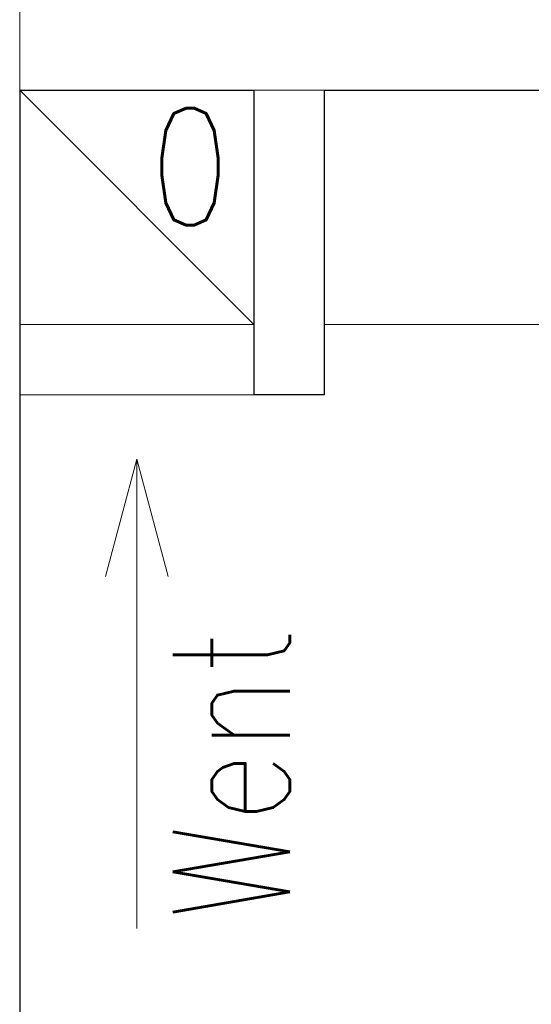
# Model space of a CAD drawing. Header units: millimetres. Extents: x 23192 to 177760, y -399809 to -79279.
# Tile 121 of 256: x 52005 to 52048, y -195504 to -195420. Entities that reach past the tile are written whole.
import ezdxf

# ---------------------------------------------------------------- set-up
doc = ezdxf.new("R2010")
doc.units = ezdxf.units.MM
for name, color, linetype, lineweight in [('!! 0_ Istn-sciany', 3, 'Continuous', 30), ('!! 0_ Istn-widok', 1, 'Continuous', 15), ('!! 0_Istn-went', 5, 'Continuous', 13), ('!! 2 ZABUDOWA GK-MDF', 54, 'Continuous', 13)]:
    doc.layers.add(name, color=color, linetype=linetype, lineweight=lineweight)
doc.layers.add('Powierzchnia', color=140, linetype='Continuous', lineweight=5, plot=False)
doc.styles.add('ARCHETYP', font='romans.shx', dxfattribs={"height": 15})

msp = doc.modelspace()

# ---------------------------------------------------------------- linework, layer by layer
at = {"layer": '!! 0_ Istn-sciany'}
for points in [[(52004.71142, -195425.5883), (52024.71142, -195425.5883)], [(52004.71142, -195425.5883), (52004.71142, -195445.5883)], [(52024.71142, -195425.5883), (52024.71142, -195451.5883)], [(52030.71142, -195425.5883), (52144.71142, -195425.5883)], [(52030.71142, -195425.5883), (52030.71142, -195451.5883)], [(52004.71142, -195445.5883), (52004.71142, -195587.5883)], [(52024.71142, -195445.5883), (52024.71142, -195445.5883)], [(52030.71142, -195451.5883), (52024.71142, -195451.5883)]]:
    msp.add_lwpolyline(points, dxfattribs=at)
at = {"layer": '!! 0_ Istn-widok'}
for points in [[(52004.71142, -195413.5883), (52004.71142, -195425.5883)], [(52024.71142, -195425.5883), (52030.71142, -195425.5883)]]:
    msp.add_lwpolyline(points, dxfattribs=at)
at = {"layer": '!! 0_Istn-went'}
msp.add_lwpolyline([(52004.71142, -195445.5883), (52024.71142, -195445.5883), (52024.71142, -195425.5883), (52004.71142, -195425.5883)], close=True, dxfattribs=at)
for points in [[(52004.71142, -195425.5883), (52024.71142, -195445.5883)], [(52024.71142, -195451.5883), (52004.71142, -195451.5883)], [(52014.71142, -195457.08237), (52012.03193, -195467.08237)], [(52014.71142, -195457.08237), (52017.39092, -195467.08237)], [(52014.71142, -195497.1289), (52014.71142, -195457.08237)]]:
    msp.add_lwpolyline(points, dxfattribs=at)
at = {"layer": '!! 2 ZABUDOWA GK-MDF'}
msp.add_lwpolyline([(52030.71142, -195445.5883), (52144.71142, -195445.5883)], dxfattribs=at)
at = {"layer": 'Powierzchnia'}
msp.add_lwpolyline([(52135.71142, -195425.5883), (52004.71142, -195425.5883), (52004.71142, -195587.5883), (52135.71142, -195587.5883)], close=True, dxfattribs=at)

# ---------------------------------------------------------------- texts
at = {"layer": '!! 0_Istn-went', "style": 'ARCHETYP', "width": 0.8}
for s, rotation, p in [('0', 0, (52015.83199, -195437.12797)), ('Went', 90, (52027.78827, -195496.40325))]:
    msp.add_text(s, height=10, rotation=rotation, dxfattribs=at).set_placement(p)

doc.saveas('drawing.dxf')
